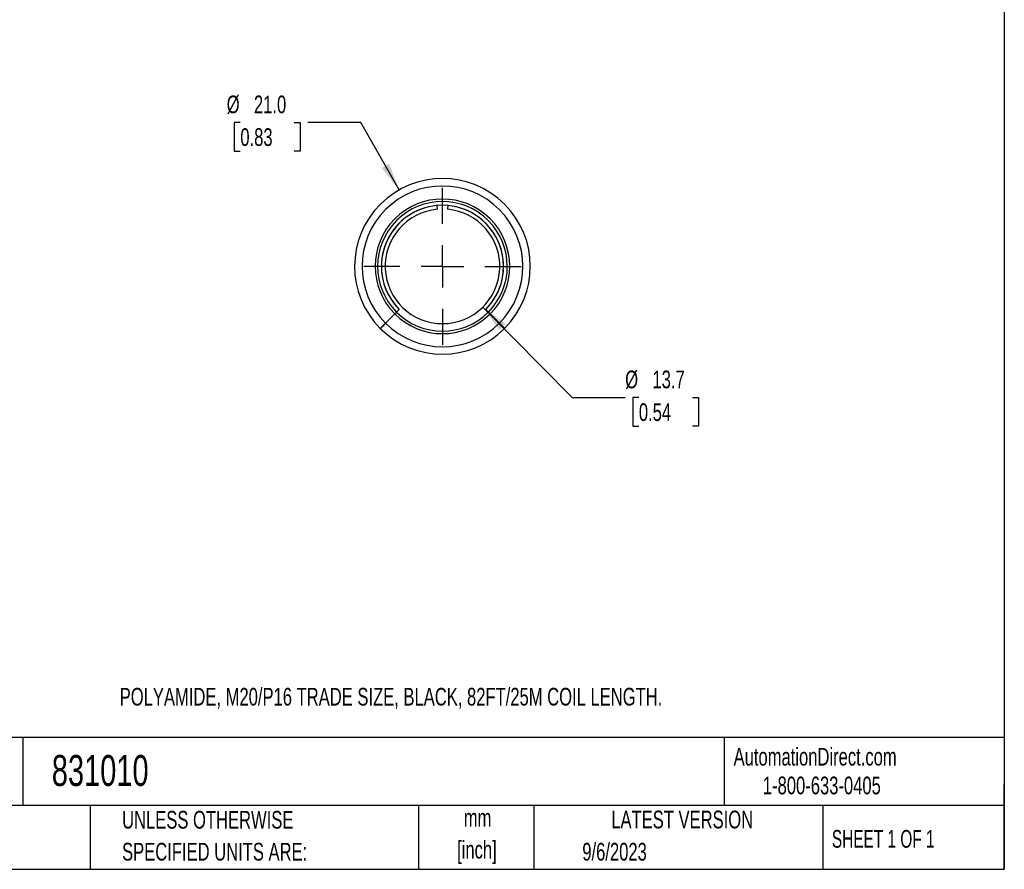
# Model space of a CAD drawing. Header units: millimetres. Extents: x 6 to 273, y 6 to 210.
# Tile 2 of 5: x 155 to 273, y 6 to 108. Entities that reach past the tile are written whole.
import ezdxf

# ---------------------------------------------------------------- set-up
doc = ezdxf.new("R2010")
doc.units = ezdxf.units.MM
doc.linetypes.add('CENTERX2', pattern=[20.32, 12.7, -2.54, 2.54, -2.54])
doc.layers.add('CENTER', color=40, linetype='CENTERX2')
doc.layers.add('DIMENSIONS', color=140, linetype='Continuous', lineweight=25)
doc.layers.add('TEXT', color=140, linetype='Continuous', lineweight=25)
doc.styles.add('SLDTEXTSTYLE0', font='TXT', dxfattribs={"width": 0.7})
doc.styles.add('SLDTEXTSTYLE1', font='TXT', dxfattribs={"width": 0.65})
doc.dimstyles.new('SLDDIMSTYLE2', dxfattribs={"dimtxt": 2.158008, "dimasz": 3.302, "dimexe": 0, "dimexo": 0.0625, "dimgap": 0.539502, "dimtad": 0, "dimtih": 1, "dimtoh": 1, "dimrnd": 1e-09, "dimzin": 12, "dimdsep": 46, "dimtxsty": 'SLDTEXTSTYLE0', "dimsah": 1, "dimcen": 0, "dimadec": 0, "dimazin": 3, "dimtfac": 1, "dimtofl": 0, "dimtmove": 0, "dimatfit": 3, "dimfxl": 0, "dimfrac": 2, "dimtolj": 1, "dimtzin": 12, "dimarcsym": 0})
doc.dimstyles.new('SLDDIMSTYLE3', dxfattribs={"dimtxt": 2.158008, "dimasz": 3.302, "dimexe": 0, "dimexo": 0.0625, "dimgap": 0.539502, "dimtad": 0, "dimtih": 1, "dimtoh": 1, "dimrnd": 1e-09, "dimzin": 4, "dimdsep": 46, "dimtxsty": 'SLDTEXTSTYLE0', "dimsah": 1, "dimcen": 0, "dimadec": 0, "dimazin": 1, "dimtfac": 1, "dimtofl": 0, "dimtmove": 0, "dimatfit": 3, "dimfxl": 0, "dimfrac": 2, "dimtolj": 1, "dimtzin": 12, "dimarcsym": 0})

# ---------------------------------------------------------------- blocks, each defined once
blk = doc.blocks.new('SW_NOTE_0')
at = {"layer": 'TEXT', "color": 0, "char_height": 2.117, "attachment_point": 2, "style": 'SLDTEXTSTYLE0'}
for s, insert in [('mm', (2.84, 2.73)), ('[inch]', (2.76, -1.09))]:
    blk.add_mtext(s, dxfattribs=dict(at, insert=insert))
blk = doc.blocks.new('SW_NOTE_0_1')
at = {"layer": 'TEXT', "color": 0, "char_height": 2.1167, "attachment_point": 1, "style": 'SLDTEXTSTYLE0'}
for s, insert in [('UNLESS OTHERWISE', (0, 2.73)), ('SPECIFIED UNITS ARE:', (0, -1.09))]:
    blk.add_mtext(s, dxfattribs=dict(at, insert=insert))
blk = doc.blocks.new('_D_2')
at = {"layer": 'DIMENSIONS'}
for p, q in [((210.71, 73.58), (221.39, 62.78)), ((221.39, 62.78), (227.74, 62.78)), ((229.37, 62.78), (228.64, 62.78)), ((228.64, 62.78), (228.64, 59.35)), ((235.78, 62.78), (236.51, 62.78)), ((236.51, 62.78), (236.51, 59.35)), ((228.64, 59.35), (229.37, 59.35)), ((236.51, 59.35), (235.78, 59.35))]:
    blk.add_line(p, q, dxfattribs=at)
blk.add_solid([(210.71, 73.58), (212.67, 70.88), (213.4, 71.59)], dxfattribs=at)
at = {"layer": 'DIMENSIONS', "char_height": 2.117, "attachment_point": 1, "style": 'SLDTEXTSTYLE0'}
for s, insert in [('%%c', (227.74, 65.99)), ('13.7', (231, 65.99)), ('0.54', (229.37, 62.08))]:
    blk.add_mtext(s, dxfattribs=dict(at, insert=insert))
blk = doc.blocks.new('_D_3')
at = {"layer": 'DIMENSIONS'}
for p, q in [((181.74, 95.67), (181.02, 95.67)), ((181.02, 95.67), (181.02, 92.24)), ((188.16, 95.67), (188.88, 95.67)), ((188.88, 95.67), (188.88, 92.24)), ((196.14, 95.67), (189.79, 95.67)), ((200.72, 87.59), (196.14, 95.67)), ((181.02, 92.24), (181.74, 92.24)), ((188.88, 92.24), (188.16, 92.24))]:
    blk.add_line(p, q, dxfattribs=at)
blk.add_solid([(200.72, 87.59), (199.53, 90.71), (198.65, 90.21)], dxfattribs=at)
at = {"layer": 'DIMENSIONS', "char_height": 2.117, "attachment_point": 1, "style": 'SLDTEXTSTYLE0'}
for s, insert in [('%%c', (180.11, 98.88)), ('21.0', (183.37, 98.88)), ('0.83', (181.74, 94.97))]:
    blk.add_mtext(s, dxfattribs=dict(at, insert=insert))
blk = doc.blocks.new('SW_CENTERMARKSYMBOL_0')
at = {"layer": 'CENTER', "color": 0}
for p, q in [((0, 5.08), (0, 9.39)), ((0, 0), (0, 2.54)), ((-5.08, 0), (-9.39, 0)), ((0, 0), (-2.54, 0)), ((0, 0), (0, -2.54)), ((0, 0), (2.54, 0)), ((5.08, 0), (9.39, 0)), ((0, -5.08), (0, -9.39))]:
    blk.add_line(p, q, dxfattribs=at)

msp = doc.modelspace()

# ---------------------------------------------------------------- linework, layer by layer
for p, q in [((205.301, 85.276), (205.261, 85.725)), ((206.534, 85.725), (206.495, 85.276)), ((200.413, 72.977), (200.731, 73.295)), ((200.736, 73.291), (200.417, 72.972)), ((211.378, 72.972), (211.059, 73.291)), ((211.064, 73.295), (211.382, 72.977)), ((199.098, 71.665), (200.202, 72.767)), ((200.207, 72.762), (199.104, 71.659)), ((212.691, 71.659), (211.588, 72.762)), ((211.593, 72.767), (212.697, 71.665))]:
    msp.add_line(p, q)
for radius, start, end in [(10.5, 315.05, 224.95), (9.608, 315.05, 224.95), (8.047, 315.05, 224.95), (7.75, 315.05, 224.95), (7.3, 315.05, 224.95), (7.3, 95, 225), (6.85, 95, 85), (7.3, 315, 85), (7.75, 225, 315), (8.047, 225, 315), (10.5, 225, 315), (9.608, 225, 315)]:
    msp.add_arc((205.898, 78.452), radius, start, end)
for points, knots in [([(200.413, 72.977), (200.413, 72.977), (200.39, 72.955), (200.312, 72.877), (200.258, 72.823), (200.202, 72.767)], [0, 0, 0, 0, 0.5, 0.5, 1, 1, 1, 1]), ([(200.207, 72.762), (200.263, 72.818), (200.317, 72.872), (200.395, 72.95), (200.417, 72.972), (200.417, 72.972)], [0, 0, 0, 0, 0.5, 0.5, 1, 1, 1, 1]), ([(211.378, 72.972), (211.378, 72.972), (211.4, 72.95), (211.478, 72.872), (211.532, 72.818), (211.588, 72.762)], [0, 0, 0, 0, 0.5, 0.5, 1, 1, 1, 1]), ([(211.593, 72.767), (211.537, 72.823), (211.483, 72.877), (211.405, 72.954), (211.382, 72.977), (211.382, 72.977)], [0, 0, 0, 0, 0.5, 0.5, 1, 1, 1, 1]), ([(198.466, 71.034), (198.466, 71.034), (198.483, 71.051), (198.546, 71.114), (198.593, 71.16), (198.767, 71.335), (198.931, 71.498), (199.098, 71.665)], [0, 0, 0, 0, 0.25, 0.25, 0.5, 0.5, 1, 1, 1, 1]), ([(199.104, 71.659), (199.02, 71.575), (198.938, 71.493), (198.786, 71.34), (198.716, 71.271), (198.541, 71.096), (198.473, 71.028), (198.473, 71.028)], [0, 0, 0, 0, 0.25, 0.25, 0.5, 0.5, 1, 1, 1, 1]), ([(213.322, 71.028), (213.322, 71.028), (213.306, 71.044), (213.243, 71.107), (213.196, 71.154), (213.022, 71.328), (212.858, 71.492), (212.691, 71.659)], [0, 0, 0, 0, 0.25, 0.25, 0.5, 0.5, 1, 1, 1, 1]), ([(212.697, 71.665), (212.781, 71.581), (212.863, 71.499), (213.016, 71.347), (213.086, 71.277), (213.26, 71.103), (213.329, 71.034), (213.329, 71.034)], [0, 0, 0, 0, 0.25, 0.25, 0.5, 0.5, 1, 1, 1, 1])]:
    msp.add_open_spline(points, degree=3, knots=knots)
at = {"layer": 'TEXT'}
for p, q in [((273.05, 209.55), (273.05, 6.35)), ((273.05, 22.126), (6.35, 22.126)), ((155.759, 22.126), (155.759, 13.97)), ((239.575, 22.126), (239.575, 13.97)), ((273.05, 6.35), (273.05, 16.51)), ((273.05, 13.97), (6.35, 13.97)), ((163.78, 13.97), (163.78, 6.35)), ((203.024, 13.97), (203.024, 6.35)), ((216.812, 13.97), (216.812, 6.35)), ((251.349, 13.97), (251.349, 6.35)), ((6.35, 6.35), (273.05, 6.35))]:
    msp.add_line(p, q, dxfattribs=at)

# ---------------------------------------------------------------- block references
at = {"layer": 'CENTER'}
msp.add_blockref('SW_CENTERMARKSYMBOL_0', (205.898, 78.452), dxfattribs=at)
at = {"layer": 'TEXT'}
for name, p in [('SW_NOTE_0_1', (167.608, 10.605)), ('SW_NOTE_0', (207.255, 10.846))]:
    msp.add_blockref(name, p, dxfattribs=at)

# ---------------------------------------------------------------- texts
for s, insert, char_height, attachment_point, style in [('POLYAMIDE, M20/P16 TRADE SIZE, BLACK, 82FT/25M COIL LENGTH.', (167.324, 28.05), 2.11667, 1, 'SLDTEXTSTYLE0'), ('831010', (159.208, 20.019), 3.7042, 1, 'SLDTEXTSTYLE0'), ('AutomationDirect.com', (240.695, 20.877), 2.11667, 1, 'SLDTEXTSTYLE0'), ('1-800-633-0405', (244.192, 17.437), 2.11667, 1, 'SLDTEXTSTYLE0'), ('LATEST VERSION', (234.552, 13.364), 2.11667, 2, 'SLDTEXTSTYLE0'), ('SHEET 1 OF 1', (252.441, 11.051), 2.11667, 1, 'SLDTEXTSTYLE1'), ('9/6/2023', (222.613, 9.513), 2.1167, 1, 'SLDTEXTSTYLE0')]:
    msp.add_mtext(s, dxfattribs=dict(at, insert=insert, char_height=char_height, attachment_point=attachment_point, style=style))

# ---------------------------------------------------------------- dimensions: what is measured, and where the dimension line sits
at = {"layer": 'DIMENSIONS'}
for p1, p2, dimstyle, picture, middle in [((211.076, 69.318), (200.719, 87.587), 'SLDDIMSTYLE3', '_D_3', (184.95, 95.673)), ((201.082, 83.324), (210.713, 73.581), 'SLDDIMSTYLE2', '_D_2', (232.575, 62.781))]:
    dim = msp.add_diameter_dim_2p(p1=p1, p2=p2, dimstyle=dimstyle, dxfattribs=at)
    dim.commit()
    dim.dimension.update_dxf_attribs({"geometry": picture, "text_midpoint": middle, "dimtype": 163})

doc.saveas('drawing.dxf')
